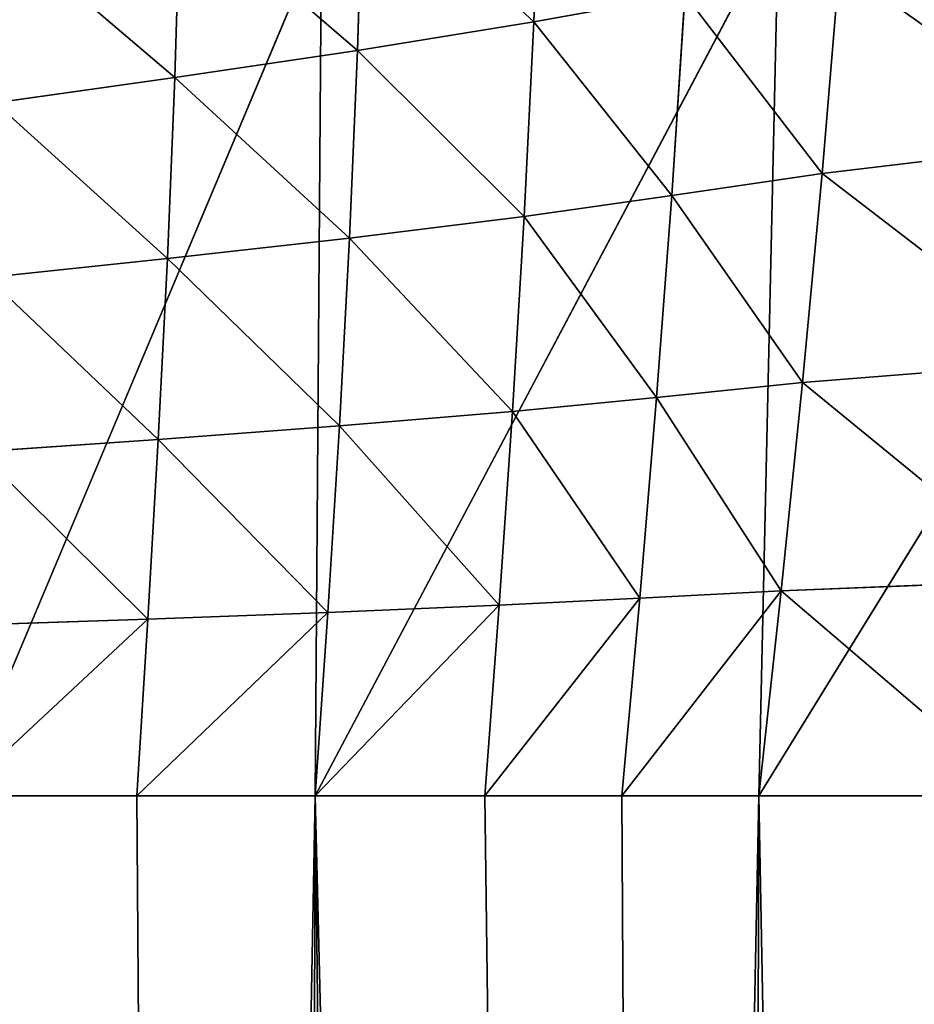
# Model space of a CAD drawing. Extents: x 0 to 21.4, y 0 to 18.7.
# Tile 89 of 256: x 9.315 to 9.639, y 9.733 to 10.09. Entities that reach past the tile are written whole.
import ezdxf

# ---------------------------------------------------------------- set-up
doc = ezdxf.new("R2010")
doc.units = 0
doc.header["$LTSCALE"] = 2.54
doc.layers.get('0').update_dxf_attribs({"color": 13, "linetype": 'CONTINUOUS'})

# ---------------------------------------------------------------- blocks, each defined once
blk = doc.blocks.new('GRUPUJ_36')
at = {"color": 0}
for p, q in [((5.25461, 7.93079, 1.36223), (5.57551, 7.73301, 1.60176)), ((5.25461, 7.93079, 1.36223), (5.57551, 7.73301, 1.60176)), ((5.33825, 7.85217, 3.94539), (5.34972, 7.75594, 3.87394)), ((5.33825, 7.85217, 3.94539), (5.34972, 7.75594, 3.87394)), ((5.41792, 7.84472, 3.93613), (5.42557, 7.7488, 3.86529)), ((5.41792, 7.84472, 3.93613), (5.42557, 7.7488, 3.86529)), ((5.49732, 7.83661, 3.93315), (5.50112, 7.7411, 3.86216)), ((5.49732, 7.83661, 3.93315), (5.50112, 7.7411, 3.86216)), ((5.57551, 7.73301, 3.8645), (5.57551, 7.82803, 3.93642)), ((5.57551, 7.73301, 3.8645), (5.57551, 7.82803, 3.93642)), ((5.27427, 7.76231, 3.88808), (5.34972, 7.75594, 3.87394)), ((5.27427, 7.76231, 3.88808), (5.34972, 7.75594, 3.87394)), ((5.34972, 7.75594, 3.87394), (5.35775, 7.70144, 3.81998)), ((5.34972, 7.75594, 3.87394), (5.35775, 7.70144, 3.81998)), ((5.34972, 7.75594, 3.87394), (5.42557, 7.7488, 3.86529)), ((5.34972, 7.75594, 3.87394), (5.42557, 7.7488, 3.86529)), ((5.42557, 7.7488, 3.86529), (5.43097, 7.69591, 3.81269)), ((5.42557, 7.7488, 3.86529), (5.50112, 7.7411, 3.86216)), ((5.42557, 7.7488, 3.86529), (5.43097, 7.69591, 3.81269)), ((5.42557, 7.7488, 3.86529), (5.50112, 7.7411, 3.86216)), ((5.25793, 7.74008, 1.52224), (5.57551, 7.73301, 1.60176)), ((5.25793, 7.74008, 1.52224), (5.57551, 7.57203, 1.81654)), ((5.25793, 7.74008, 1.52224), (5.57551, 7.73301, 1.60176)), ((5.25793, 7.74008, 1.52224), (5.57551, 7.57203, 1.81654)), ((5.50112, 7.7411, 3.86216), (5.57551, 7.73301, 3.8645)), ((5.50112, 7.7411, 3.86216), (5.50382, 7.68981, 3.81034)), ((5.50112, 7.7411, 3.86216), (5.57551, 7.73301, 3.8645)), ((5.50112, 7.7411, 3.86216), (5.50382, 7.68981, 3.81034)), ((10.63772, 7.63167, 1.78633), (5.57551, 7.73301, 1.60176)), ((11.29513, 7.71476, 3.77024), (5.57551, 7.73301, 3.8645)), ((11.29513, 7.71476, 3.77024), (5.57551, 7.73301, 3.8645)), ((5.57551, 7.68327, 3.81289), (5.57551, 7.73301, 3.8645)), ((5.57551, 7.68327, 3.81289), (5.57551, 7.73301, 3.8645)), ((10.63772, 7.63167, 1.78633), (5.57551, 7.73301, 1.60176)), ((5.28479, 7.70621, 3.83219), (5.29476, 7.65138, 3.77547)), ((5.28479, 7.70621, 3.83219), (5.29476, 7.65138, 3.77547)), ((5.28479, 7.70621, 3.83219), (5.35775, 7.70144, 3.81998)), ((5.28479, 7.70621, 3.83219), (5.35775, 7.70144, 3.81998)), ((5.35775, 7.70144, 3.81998), (5.36536, 7.64788, 3.76533)), ((5.35775, 7.70144, 3.81998), (5.36536, 7.64788, 3.76533)), ((5.35775, 7.70144, 3.81998), (5.43097, 7.69591, 3.81269)), ((5.35775, 7.70144, 3.81998), (5.43097, 7.69591, 3.81269)), ((5.43097, 7.69591, 3.81269), (5.43609, 7.64364, 3.7596)), ((5.43097, 7.69591, 3.81269), (5.50382, 7.68981, 3.81034)), ((5.43097, 7.69591, 3.81269), (5.43609, 7.64364, 3.7596)), ((5.43097, 7.69591, 3.81269), (5.50382, 7.68981, 3.81034)), ((5.50382, 7.68981, 3.81034), (5.50638, 7.63882, 3.75826)), ((5.50382, 7.68981, 3.81034), (5.57551, 7.68327, 3.81289)), ((5.50382, 7.68981, 3.81034), (5.50638, 7.63882, 3.75826)), ((5.50382, 7.68981, 3.81034), (5.57551, 7.68327, 3.81289)), ((5.57551, 7.63354, 3.76128), (5.57551, 7.68327, 3.81289)), ((5.57551, 7.63354, 3.76128), (5.57551, 7.68327, 3.81289)), ((5.22485, 7.65399, 3.78992), (5.29476, 7.65138, 3.77547)), ((5.22485, 7.65399, 3.78992), (5.29476, 7.65138, 3.77547)), ((5.29476, 7.65138, 3.77547), (5.30511, 7.58738, 3.70776)), ((5.29476, 7.65138, 3.77547), (5.36536, 7.64788, 3.76533)), ((5.29476, 7.65138, 3.77547), (5.30511, 7.58738, 3.70776)), ((5.29476, 7.65138, 3.77547), (5.36536, 7.64788, 3.76533)), ((5.36536, 7.64788, 3.76533), (5.37321, 7.58445, 3.69941)), ((5.36536, 7.64788, 3.76533), (5.37321, 7.58445, 3.69941)), ((5.36536, 7.64788, 3.76533), (5.43609, 7.64364, 3.7596)), ((5.36536, 7.64788, 3.76533), (5.43609, 7.64364, 3.7596)), ((5.43609, 7.64364, 3.7596), (5.44133, 7.58082, 3.69492)), ((5.43609, 7.64364, 3.7596), (5.50638, 7.63882, 3.75826)), ((5.43609, 7.64364, 3.7596), (5.50638, 7.63882, 3.75826)), ((5.43609, 7.64364, 3.7596), (5.44133, 7.58082, 3.69492)), ((5.50638, 7.63882, 3.75826), (5.50898, 7.57664, 3.69429)), ((5.50638, 7.63882, 3.75826), (5.50898, 7.57664, 3.69429)), ((5.50638, 7.63882, 3.75826), (5.57551, 7.63354, 3.76128)), ((5.50638, 7.63882, 3.75826), (5.57551, 7.63354, 3.76128)), ((5.57551, 7.57203, 3.69745), (5.57551, 7.63354, 3.76128)), ((5.57551, 7.57203, 3.69745), (5.57551, 7.63354, 3.76128)), ((5.23753, 7.5895, 3.71991), (5.30511, 7.58738, 3.70776)), ((5.23753, 7.5895, 3.71991), (5.30511, 7.58738, 3.70776)), ((5.30511, 7.58738, 3.70776), (5.31495, 7.52109, 3.61451)), ((5.30511, 7.58738, 3.70776), (5.31495, 7.52109, 3.61451)), ((5.30511, 7.58738, 3.70776), (5.37321, 7.58445, 3.69941)), ((5.30511, 7.58738, 3.70776), (5.37321, 7.58445, 3.69941)), ((5.37321, 7.58445, 3.69941), (5.38057, 7.5184, 3.60691)), ((5.37321, 7.58445, 3.69941), (5.38057, 7.5184, 3.60691)), ((5.37321, 7.58445, 3.69941), (5.44133, 7.58082, 3.69492)), ((5.37321, 7.58445, 3.69941), (5.44133, 7.58082, 3.69492)), ((5.44133, 7.58082, 3.69492), (5.44618, 7.51511, 3.6026)), ((5.44133, 7.58082, 3.69492), (5.50898, 7.57664, 3.69429)), ((5.44133, 7.58082, 3.69492), (5.50898, 7.57664, 3.69429)), ((5.44133, 7.58082, 3.69492), (5.44618, 7.51511, 3.6026)), ((5.50898, 7.57664, 3.69429), (5.51135, 7.51137, 3.60158)), ((5.50898, 7.57664, 3.69429), (5.51135, 7.51137, 3.60158)), ((5.50898, 7.57664, 3.69429), (5.57551, 7.57203, 3.69745)), ((5.50898, 7.57664, 3.69429), (5.57551, 7.57203, 3.69745)), ((5.2622, 7.57427, 1.71069), (5.57551, 7.44251, 2.05737)), ((5.2622, 7.57427, 1.71069), (5.57551, 7.57203, 1.81654)), ((5.2622, 7.57427, 1.71069), (5.57551, 7.44251, 2.05737)), ((5.2622, 7.57427, 1.71069), (5.57551, 7.57203, 1.81654)), ((10.81943, 7.47495, 1.99335), (5.57551, 7.57203, 1.81654)), ((11.16282, 7.55454, 3.60716), (5.57551, 7.57203, 3.69745)), ((11.16282, 7.55454, 3.60716), (5.57551, 7.57203, 3.69745)), ((5.57551, 7.50727, 3.6038), (5.57551, 7.57203, 3.69745)), ((5.57551, 7.50727, 3.6038), (5.57551, 7.57203, 3.69745)), ((10.81943, 7.47495, 1.99335), (5.57551, 7.57203, 1.81654)), ((5.24973, 7.52309, 3.62537), (5.31495, 7.52109, 3.61451)), ((5.24973, 7.52309, 3.62537), (5.31495, 7.52109, 3.61451)), ((5.31495, 7.52109, 3.61451), (5.32414, 7.4559, 3.52084)), ((5.31495, 7.52109, 3.61451), (5.38057, 7.5184, 3.60691)), ((5.31495, 7.52109, 3.61451), (5.32414, 7.4559, 3.52084)), ((5.31495, 7.52109, 3.61451), (5.38057, 7.5184, 3.60691)), ((5.38057, 7.5184, 3.60691), (5.38744, 7.45317, 3.51405)), ((5.38057, 7.5184, 3.60691), (5.38744, 7.45317, 3.51405)), ((5.38057, 7.5184, 3.60691), (5.44618, 7.51511, 3.6026)), ((5.38057, 7.5184, 3.60691), (5.44618, 7.51511, 3.6026)), ((5.44618, 7.51511, 3.6026), (5.4507, 7.44996, 3.51001)), ((5.44618, 7.51511, 3.6026), (5.4507, 7.44996, 3.51001)), ((5.44618, 7.51511, 3.6026), (5.51135, 7.51137, 3.60158)), ((5.44618, 7.51511, 3.6026), (5.51135, 7.51137, 3.60158)), ((5.51135, 7.51137, 3.60158), (5.51357, 7.44637, 3.50872)), ((5.51135, 7.51137, 3.60158), (5.51357, 7.44637, 3.50872)), ((5.51135, 7.51137, 3.60158), (5.57551, 7.50727, 3.6038)), ((5.51135, 7.51137, 3.60158), (5.57551, 7.50727, 3.6038)), ((5.57551, 7.44251, 3.51014), (5.57551, 7.50727, 3.6038)), ((5.57551, 7.44251, 3.51014), (5.57551, 7.50727, 3.6038))]:
    blk.add_line(p, q, dxfattribs=at)
mesh = blk.add_polyface(dxfattribs=at)
corners = [(5.57551, 7.73301, 1.60176), (5.25793, 7.74008, 1.52224), (5.25461, 7.93079, 1.36223)]
mesh.append_faces([[corners[k] for k in face] for face in [(0, 1, 2)]], dxfattribs={"color": 0})
mesh = blk.add_polyface(dxfattribs=at)
corners = [(5.57551, 7.73301, 1.60176), (5.25461, 7.93079, 1.36223), (5.57551, 7.9215, 1.41832)]
mesh.append_faces([[corners[k] for k in face] for face in [(0, 1, 2)]], dxfattribs={"color": 0})
mesh = blk.add_polyface(dxfattribs=at)
corners = [(11.29513, 7.71476, 3.77024), (5.57551, 7.82803, 3.93642), (5.57551, 7.73301, 3.8645), (5.57551, 7.9215, 4.00718), (11.41207, 7.90401, 3.91688)]
mesh.append_faces([[corners[k] for k in face] for face in [(0, 1, 2), (3, 0, 4)]], dxfattribs={"vtx0": -1, "color": 0})
mesh.append_faces([[corners[k] for k in face] for face in [(1, 0, 3)]], dxfattribs={"vtx0": -1, "vtx1": -1, "color": 0})
mesh = blk.add_polyface(dxfattribs=at)
corners = [(10.47847, 7.82442, 1.59513), (5.57551, 7.73301, 1.60176), (5.57551, 7.9215, 1.41832), (10.63772, 7.63167, 1.78633)]
mesh.append_faces([[corners[k] for k in face] for face in [(0, 1, 2), (1, 0, 3)]], dxfattribs={"vtx0": -1, "color": 0})
mesh = blk.add_polyface(dxfattribs=at)
corners = [(5.27427, 7.76231, 3.88808), (5.33825, 7.85217, 3.94539), (5.25911, 7.85876, 3.96089), (5.34972, 7.75594, 3.87394)]
mesh.append_faces([[corners[k] for k in face] for face in [(0, 1, 2), (1, 0, 3)]], dxfattribs={"vtx0": -1, "color": 0})
mesh = blk.add_polyface(dxfattribs=at)
corners = [(5.34972, 7.75594, 3.87394), (5.41792, 7.84472, 3.93613), (5.33825, 7.85217, 3.94539), (5.42557, 7.7488, 3.86529)]
mesh.append_faces([[corners[k] for k in face] for face in [(0, 1, 2), (1, 0, 3)]], dxfattribs={"vtx0": -1, "color": 0})
mesh = blk.add_polyface(dxfattribs=at)
corners = [(5.42557, 7.7488, 3.86529), (5.49732, 7.83661, 3.93315), (5.41792, 7.84472, 3.93613), (5.50112, 7.7411, 3.86216)]
mesh.append_faces([[corners[k] for k in face] for face in [(0, 1, 2), (1, 0, 3)]], dxfattribs={"vtx0": -1, "color": 0})
mesh = blk.add_polyface(dxfattribs=at)
corners = [(5.50112, 7.7411, 3.86216), (5.57551, 7.82803, 3.93642), (5.49732, 7.83661, 3.93315), (5.57551, 7.73301, 3.8645)]
mesh.append_faces([[corners[k] for k in face] for face in [(0, 1, 2), (1, 0, 3)]], dxfattribs={"vtx0": -1, "color": 0})
mesh = blk.add_polyface(dxfattribs=at)
corners = [(5.28479, 7.70621, 3.83219), (5.34972, 7.75594, 3.87394), (5.27427, 7.76231, 3.88808), (5.35775, 7.70144, 3.81998)]
mesh.append_faces([[corners[k] for k in face] for face in [(0, 1, 2), (1, 0, 3)]], dxfattribs={"vtx0": -1, "color": 0})
mesh = blk.add_polyface(dxfattribs=at)
corners = [(5.35775, 7.70144, 3.81998), (5.42557, 7.7488, 3.86529), (5.34972, 7.75594, 3.87394), (5.43097, 7.69591, 3.81269)]
mesh.append_faces([[corners[k] for k in face] for face in [(0, 1, 2), (1, 0, 3)]], dxfattribs={"vtx0": -1, "color": 0})
mesh = blk.add_polyface(dxfattribs=at)
corners = [(5.50112, 7.7411, 3.86216), (5.43097, 7.69591, 3.81269), (5.50382, 7.68981, 3.81034), (5.42557, 7.7488, 3.86529)]
mesh.append_faces([[corners[k] for k in face] for face in [(0, 1, 2), (1, 0, 3)]], dxfattribs={"vtx0": -1, "color": 0})
mesh = blk.add_polyface(dxfattribs=at)
corners = [(5.57551, 7.57203, 1.81654), (5.25793, 7.74008, 1.52224), (5.57551, 7.73301, 1.60176)]
mesh.append_faces([[corners[k] for k in face] for face in [(0, 1, 2)]], dxfattribs={"color": 0})
mesh = blk.add_polyface(dxfattribs=at)
corners = [(5.57551, 7.57203, 1.81654), (5.2622, 7.57427, 1.71069), (5.25793, 7.74008, 1.52224)]
mesh.append_faces([[corners[k] for k in face] for face in [(0, 1, 2)]], dxfattribs={"color": 0})
mesh = blk.add_polyface(dxfattribs=at)
corners = [(5.57551, 7.68327, 3.81289), (5.50112, 7.7411, 3.86216), (5.50382, 7.68981, 3.81034), (5.57551, 7.73301, 3.8645)]
mesh.append_faces([[corners[k] for k in face] for face in [(0, 1, 2), (1, 0, 3)]], dxfattribs={"vtx0": -1, "color": 0})
mesh = blk.add_polyface(dxfattribs=at)
corners = [(10.63772, 7.63167, 1.78633), (5.57551, 7.57203, 1.81654), (5.57551, 7.73301, 1.60176), (10.81943, 7.47495, 1.99335)]
mesh.append_faces([[corners[k] for k in face] for face in [(0, 1, 2), (1, 0, 3)]], dxfattribs={"vtx0": -1, "color": 0})
mesh = blk.add_polyface(dxfattribs=at)
corners = [(11.29513, 7.71476, 3.77024), (5.57551, 7.57203, 3.69745), (11.16282, 7.55454, 3.60716), (5.57551, 7.63354, 3.76128), (5.57551, 7.68327, 3.81289), (5.57551, 7.73301, 3.8645)]
mesh.append_faces([[corners[k] for k in face] for face in [(0, 1, 2), (4, 0, 5)]], dxfattribs={"vtx0": -1, "color": 0})
mesh.append_faces([[corners[k] for k in face] for face in [(1, 0, 3), (3, 0, 4)]], dxfattribs={"vtx0": -1, "vtx1": -1, "color": 0})
mesh = blk.add_polyface(dxfattribs=at)
corners = [(5.28479, 7.70621, 3.83219), (5.22485, 7.65399, 3.78992), (5.29476, 7.65138, 3.77547), (5.21271, 7.71006, 3.84922)]
mesh.append_faces([[corners[k] for k in face] for face in [(0, 1, 2), (1, 0, 3)]], dxfattribs={"vtx0": -1, "color": 0})
mesh = blk.add_polyface(dxfattribs=at)
corners = [(5.35775, 7.70144, 3.81998), (5.29476, 7.65138, 3.77547), (5.36536, 7.64788, 3.76533), (5.28479, 7.70621, 3.83219)]
mesh.append_faces([[corners[k] for k in face] for face in [(0, 1, 2), (1, 0, 3)]], dxfattribs={"vtx0": -1, "color": 0})
mesh = blk.add_polyface(dxfattribs=at)
corners = [(5.43097, 7.69591, 3.81269), (5.36536, 7.64788, 3.76533), (5.43609, 7.64364, 3.7596), (5.35775, 7.70144, 3.81998)]
mesh.append_faces([[corners[k] for k in face] for face in [(0, 1, 2), (1, 0, 3)]], dxfattribs={"vtx0": -1, "color": 0})
mesh = blk.add_polyface(dxfattribs=at)
corners = [(5.50382, 7.68981, 3.81034), (5.43609, 7.64364, 3.7596), (5.50638, 7.63882, 3.75826), (5.43097, 7.69591, 3.81269)]
mesh.append_faces([[corners[k] for k in face] for face in [(0, 1, 2), (1, 0, 3)]], dxfattribs={"vtx0": -1, "color": 0})
mesh = blk.add_polyface(dxfattribs=at)
corners = [(5.57551, 7.63354, 3.76128), (5.50382, 7.68981, 3.81034), (5.50638, 7.63882, 3.75826), (5.57551, 7.68327, 3.81289)]
mesh.append_faces([[corners[k] for k in face] for face in [(0, 1, 2), (1, 0, 3)]], dxfattribs={"vtx0": -1, "color": 0})
mesh = blk.add_polyface(dxfattribs=at)
corners = [(5.29476, 7.65138, 3.77547), (5.23753, 7.5895, 3.71991), (5.30511, 7.58738, 3.70776), (5.22485, 7.65399, 3.78992)]
mesh.append_faces([[corners[k] for k in face] for face in [(0, 1, 2), (1, 0, 3)]], dxfattribs={"vtx0": -1, "color": 0})
mesh = blk.add_polyface(dxfattribs=at)
corners = [(5.36536, 7.64788, 3.76533), (5.30511, 7.58738, 3.70776), (5.37321, 7.58445, 3.69941), (5.29476, 7.65138, 3.77547)]
mesh.append_faces([[corners[k] for k in face] for face in [(0, 1, 2), (1, 0, 3)]], dxfattribs={"vtx0": -1, "color": 0})
mesh = blk.add_polyface(dxfattribs=at)
corners = [(5.43609, 7.64364, 3.7596), (5.37321, 7.58445, 3.69941), (5.44133, 7.58082, 3.69492), (5.36536, 7.64788, 3.76533)]
mesh.append_faces([[corners[k] for k in face] for face in [(0, 1, 2), (1, 0, 3)]], dxfattribs={"vtx0": -1, "color": 0})
mesh = blk.add_polyface(dxfattribs=at)
corners = [(5.50638, 7.63882, 3.75826), (5.44133, 7.58082, 3.69492), (5.50898, 7.57664, 3.69429), (5.43609, 7.64364, 3.7596)]
mesh.append_faces([[corners[k] for k in face] for face in [(0, 1, 2), (1, 0, 3)]], dxfattribs={"vtx0": -1, "color": 0})
mesh = blk.add_polyface(dxfattribs=at)
corners = [(5.57551, 7.57203, 3.69745), (5.50638, 7.63882, 3.75826), (5.50898, 7.57664, 3.69429), (5.57551, 7.63354, 3.76128)]
mesh.append_faces([[corners[k] for k in face] for face in [(0, 1, 2), (1, 0, 3)]], dxfattribs={"vtx0": -1, "color": 0})
mesh = blk.add_polyface(dxfattribs=at)
corners = [(5.30511, 7.58738, 3.70776), (5.24973, 7.52309, 3.62537), (5.31495, 7.52109, 3.61451), (5.23753, 7.5895, 3.71991)]
mesh.append_faces([[corners[k] for k in face] for face in [(0, 1, 2), (1, 0, 3)]], dxfattribs={"vtx0": -1, "color": 0})
mesh = blk.add_polyface(dxfattribs=at)
corners = [(5.37321, 7.58445, 3.69941), (5.31495, 7.52109, 3.61451), (5.38057, 7.5184, 3.60691), (5.30511, 7.58738, 3.70776)]
mesh.append_faces([[corners[k] for k in face] for face in [(0, 1, 2), (1, 0, 3)]], dxfattribs={"vtx0": -1, "color": 0})
mesh = blk.add_polyface(dxfattribs=at)
corners = [(5.44133, 7.58082, 3.69492), (5.38057, 7.5184, 3.60691), (5.44618, 7.51511, 3.6026), (5.37321, 7.58445, 3.69941)]
mesh.append_faces([[corners[k] for k in face] for face in [(0, 1, 2), (1, 0, 3)]], dxfattribs={"vtx0": -1, "color": 0})
mesh = blk.add_polyface(dxfattribs=at)
corners = [(5.50898, 7.57664, 3.69429), (5.44618, 7.51511, 3.6026), (5.51135, 7.51137, 3.60158), (5.44133, 7.58082, 3.69492)]
mesh.append_faces([[corners[k] for k in face] for face in [(0, 1, 2), (1, 0, 3)]], dxfattribs={"vtx0": -1, "color": 0})
mesh = blk.add_polyface(dxfattribs=at)
corners = [(5.57551, 7.50727, 3.6038), (5.50898, 7.57664, 3.69429), (5.51135, 7.51137, 3.60158), (5.57551, 7.57203, 3.69745)]
mesh.append_faces([[corners[k] for k in face] for face in [(0, 1, 2), (1, 0, 3)]], dxfattribs={"vtx0": -1, "color": 0})
mesh = blk.add_polyface(dxfattribs=at)
corners = [(5.57551, 7.44251, 2.05737), (5.26746, 7.43732, 1.9229), (5.2622, 7.57427, 1.71069)]
mesh.append_faces([[corners[k] for k in face] for face in [(0, 1, 2)]], dxfattribs={"color": 0})
mesh = blk.add_polyface(dxfattribs=at)
corners = [(5.57551, 7.44251, 2.05737), (5.2622, 7.57427, 1.71069), (5.57551, 7.57203, 1.81654)]
mesh.append_faces([[corners[k] for k in face] for face in [(0, 1, 2)]], dxfattribs={"color": 0})
mesh = blk.add_polyface(dxfattribs=at)
corners = [(11.16282, 7.55454, 3.60716), (5.57551, 7.44251, 3.51014), (11.01839, 7.42731, 3.43163), (5.57551, 7.50727, 3.6038), (5.57551, 7.57203, 3.69745)]
mesh.append_faces([[corners[k] for k in face] for face in [(0, 1, 2), (3, 0, 4)]], dxfattribs={"vtx0": -1, "color": 0})
mesh.append_faces([[corners[k] for k in face] for face in [(1, 0, 3)]], dxfattribs={"vtx0": -1, "vtx1": -1, "color": 0})
mesh = blk.add_polyface(dxfattribs=at)
corners = [(10.81943, 7.47495, 1.99335), (5.57551, 7.44251, 2.05737), (5.57551, 7.57203, 1.81654), (11.01913, 7.35811, 2.2111)]
mesh.append_faces([[corners[k] for k in face] for face in [(0, 1, 2), (1, 0, 3)]], dxfattribs={"vtx0": -1, "color": 0})
mesh = blk.add_polyface(dxfattribs=at)
corners = [(5.31495, 7.52109, 3.61451), (5.26113, 7.45803, 3.53036), (5.32414, 7.4559, 3.52084), (5.24973, 7.52309, 3.62537)]
mesh.append_faces([[corners[k] for k in face] for face in [(0, 1, 2), (1, 0, 3)]], dxfattribs={"vtx0": -1, "color": 0})
mesh = blk.add_polyface(dxfattribs=at)
corners = [(5.38057, 7.5184, 3.60691), (5.32414, 7.4559, 3.52084), (5.38744, 7.45317, 3.51405), (5.31495, 7.52109, 3.61451)]
mesh.append_faces([[corners[k] for k in face] for face in [(0, 1, 2), (1, 0, 3)]], dxfattribs={"vtx0": -1, "color": 0})
mesh = blk.add_polyface(dxfattribs=at)
corners = [(5.44618, 7.51511, 3.6026), (5.38744, 7.45317, 3.51405), (5.4507, 7.44996, 3.51001), (5.38057, 7.5184, 3.60691)]
mesh.append_faces([[corners[k] for k in face] for face in [(0, 1, 2), (1, 0, 3)]], dxfattribs={"vtx0": -1, "color": 0})
mesh = blk.add_polyface(dxfattribs=at)
corners = [(5.51135, 7.51137, 3.60158), (5.4507, 7.44996, 3.51001), (5.51357, 7.44637, 3.50872), (5.44618, 7.51511, 3.6026)]
mesh.append_faces([[corners[k] for k in face] for face in [(0, 1, 2), (1, 0, 3)]], dxfattribs={"vtx0": -1, "color": 0})
mesh = blk.add_polyface(dxfattribs=at)
corners = [(5.57551, 7.44251, 3.51014), (5.51135, 7.51137, 3.60158), (5.51357, 7.44637, 3.50872), (5.57551, 7.50727, 3.6038)]
mesh.append_faces([[corners[k] for k in face] for face in [(0, 1, 2), (1, 0, 3)]], dxfattribs={"vtx0": -1, "color": 0})
blk = doc.blocks.new('OUTERSHELL')
blk = doc.blocks.new('GRUPUJ_39')
at = {"color": 0}
ref = blk.add_blockref('OUTERSHELL', (0, 0, 0.3), dxfattribs=at)
ref.add_attrib('Skp_GroupInstanceName', 'OuterShell', (0, 0), dxfattribs={"height": 1})
blk = doc.blocks.new('GRUPUJ_37')
at = {"color": 0}
for name, p in [('GRUPUJ_36', (0, 0, -0.61175)), ('GRUPUJ_39', (0.02616, 6.6, 6.96462))]:
    blk.add_blockref(name, p, dxfattribs=at)
blk = doc.blocks.new('KOMPONENT_7')
at = {"color": 253, "rotation": 270.0000000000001}
blk.add_blockref('GRUPUJ_37', (1.85, 15.38405, 1.11856), dxfattribs=at)

msp = doc.modelspace()

# ---------------------------------------------------------------- block references
at = {"color": 0}
msp.add_blockref('KOMPONENT_7', (0, 0), dxfattribs=at)

doc.saveas('drawing.dxf')
